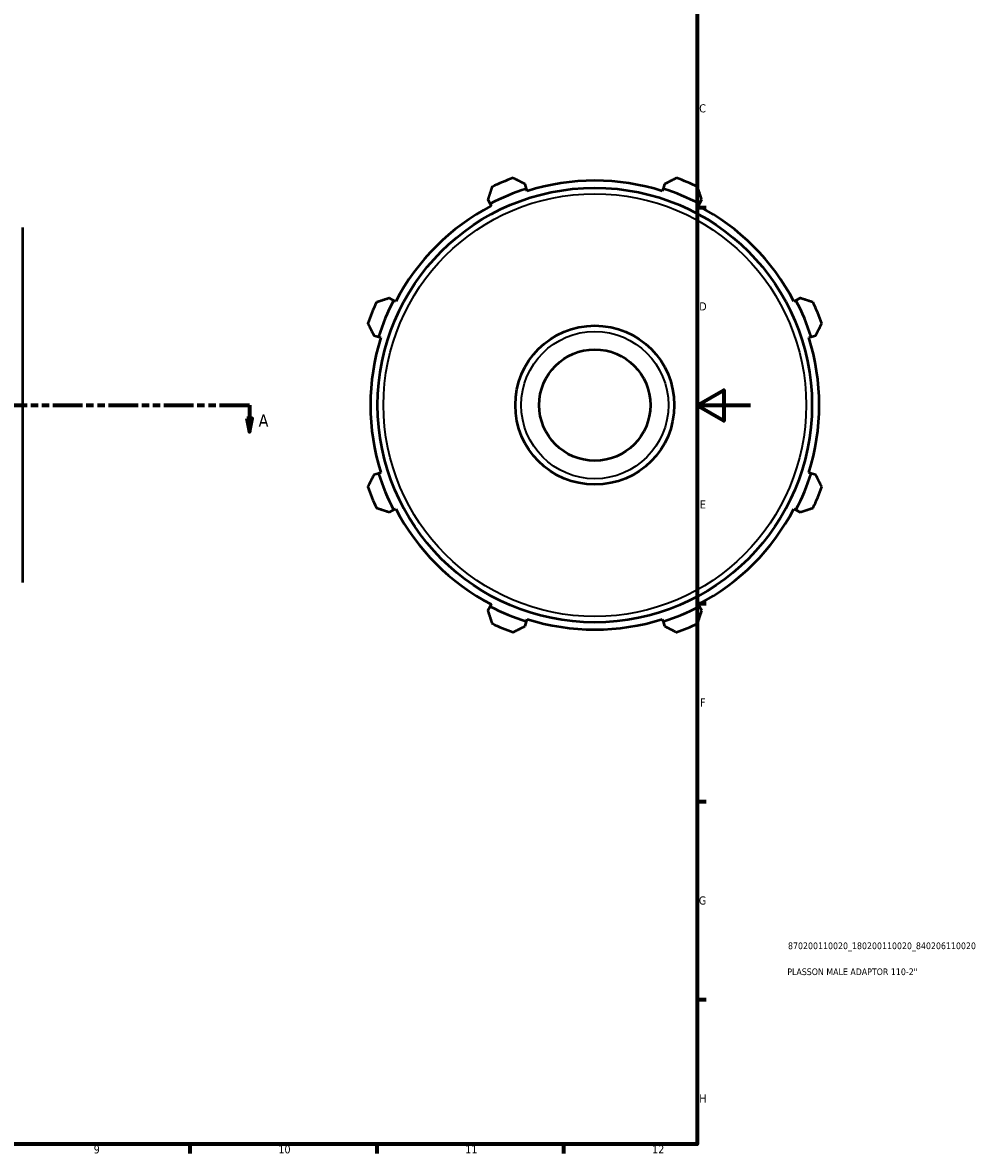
# Model space of a CAD drawing. Header units: millimetres. Extents: x -9 to 946, y -61 to 942.
# Tile 3 of 6: x 568 to 927, y 17 to 441. Entities that reach past the tile are written whole.
import ezdxf

# ---------------------------------------------------------------- set-up
doc = ezdxf.new("R2010")
doc.units = ezdxf.units.MM
doc.linetypes.add('DOUBLE_DASH_CHAIN', pattern=[1.2403, 0.6614, -0.0827, 0.1654, -0.0827, 0.1654, -0.0827])
for name, color, linetype, lineweight in [('Border (ANSI)', 7, 'Continuous', 70), ('Section Line (ANSI)', 7, 'DOUBLE_DASH_CHAIN', 70), ('Title (ISO)', 7, 'Continuous', 50), ('Visible (ANSI)', 7, 'Continuous', 50), ('Visible Narrow (ANSI)', 7, 'Continuous', 35)]:
    doc.layers.add(name, color=color, linetype=linetype, lineweight=lineweight)
doc.styles.add('Label Text (ANSI)', font='tahoma.ttf')
doc.styles.add('Note Text (ANSI)', font='tahoma.ttf')
doc.styles.add('Note Text (ISO)', font='tahoma.ttf')

# ---------------------------------------------------------------- blocks, each defined once
blk = doc.blocks.new('Borders Default Border')
at = {"layer": 'Border (ANSI)'}
for p, q in [((821, 371.25), (824.45, 371.25)), ((821, 222.75), (824.45, 222.75)), ((821, 148.5), (824.45, 148.5)), ((821, 74.25), (824.45, 74.25)), ((630.75, 20), (630.75, 16.55)), ((700.83, 20), (700.83, 16.55)), ((770.92, 20), (770.92, 16.55))]:
    blk.add_line(p, q, dxfattribs=at)
at = {"layer": 'Border (ANSI)', "flags": 128}
for points in [[(20, 20), (20, 574), (821, 574), (821, 20), (20, 20)], [(841, 297), (821, 297), (831, 302.77), (831, 291.23), (821, 297)]]:
    blk.add_lwpolyline(points, dxfattribs=at)
at = {"layer": 'Border (ANSI)', "attachment_point": 7, "style": 'Note Text (ANSI)'}
for s, insert, char_height in [('C', (821.8, 406.8), 3.05), ('D', (821.81, 332.6), 3.05), ('E', (822.05, 258.35), 3.05), ('F', (822.14, 184.1), 3.05), ('G', (821.66, 109.79), 3.05), ('H', (821.81, 35.6), 3.05), ('9', (594.7, 16.49), 3.05), ('10', (663.96, 16.49), 3.048), ('11', (734.04, 16.55), 3.048), ('12', (804.13, 16.55), 3.048)]:
    blk.add_mtext(s, dxfattribs=dict(at, insert=insert, char_height=char_height))
blk = doc.blocks.new('Title Blocks ISO')
at = {"layer": 'Title (ISO)', "color": 232, "true_color": 0xca0064, "style": 'Note Text (ISO)'}
for tag, p in [('PART_NUMBER_001', (34.1, 73.13)), ('DESCRIPTION_001', (33.84, 63.4))]:
    blk.add_attdef(tag, p, '', height=2.5, dxfattribs=at)
blk = doc.blocks.new('2dTransSection0')
at = {"layer": 'Section Line (ANSI)', "linetype": 'DOUBLE_DASH_CHAIN', "ltscale": 16.783997}
blk.add_line((204.7, 297.11), (653.07, 297.11), dxfattribs=at)
at = {"layer": 'Section Line (ANSI)', "linetype": 'Continuous'}
for p, q in [((204.7, 297.11), (215.91, 297.11)), ((204.7, 297.11), (204.7, 292.11)), ((641.86, 297.11), (653.07, 297.11)), ((653.07, 297.11), (653.07, 292.11)), ((203.7, 292.11), (204.7, 287.11)), ((205.7, 292.11), (203.7, 292.11)), ((204.7, 292.11), (204.7, 287.11)), ((204.7, 287.11), (205.7, 292.11)), ((652.07, 292.11), (653.07, 287.11)), ((654.07, 292.11), (652.07, 292.11)), ((653.07, 292.11), (653.07, 287.11)), ((653.07, 287.11), (654.07, 292.11))]:
    blk.add_line(p, q, dxfattribs=at)
at = {"layer": 'Section Line (ANSI)', "linetype": 'Continuous', "flags": 128}
for points in [[(203.7, 292.11), (204.7, 287.11), (205.7, 292.11), (203.7, 292.11)], [(652.07, 292.11), (653.07, 287.11), (654.07, 292.11), (652.07, 292.11)]]:
    blk.add_lwpolyline(points, dxfattribs=at)
at = {"layer": 'Section Line (ANSI)'}
for points in [[(203.7, 292.11), (204.7, 287.11), (205.7, 292.11), (203.7, 292.11)], [(652.07, 292.11), (653.07, 287.11), (654.07, 292.11), (652.07, 292.11)]]:
    blk.add_solid(points, dxfattribs=at)
at = {"layer": 'Section Line (ANSI)', "char_height": 4.57, "attachment_point": 7, "style": 'Label Text (ANSI)'}
for insert in [(197.33, 289.04), (656.54, 289.04)]:
    blk.add_mtext('A', dxfattribs=dict(at, insert=insert))

msp = doc.modelspace()

# ---------------------------------------------------------------- linework, layer by layer
at = {"layer": 'Visible (ANSI)'}
for p, q in [((757.063, 378.241), (756.519, 379.967)), ((757.336, 377.378), (757.063, 378.241)), ((808.226, 378.241), (807.953, 377.378)), ((808.77, 379.967), (808.226, 378.241)), ((742.528, 374.172), (743.364, 372.566)), ((821.925, 372.566), (822.761, 374.172)), ((743.364, 372.566), (743.781, 371.763)), ((821.508, 371.763), (821.925, 372.566)), ((568.031, 363.656), (568.031, 230.56)), ((707.187, 336.389), (705.581, 337.225)), ((707.989, 335.971), (707.187, 336.389)), ((858.103, 336.389), (857.3, 335.971)), ((859.708, 337.225), (858.103, 336.389)), ((699.786, 323.233), (701.512, 322.689)), ((701.512, 322.689), (702.375, 322.417)), ((862.914, 322.417), (863.777, 322.689)), ((863.777, 322.689), (865.503, 323.233)), ((701.512, 271.527), (699.786, 270.983)), ((702.375, 271.799), (701.512, 271.527)), ((863.777, 271.527), (862.914, 271.799)), ((865.503, 270.983), (863.777, 271.527)), ((705.581, 256.991), (707.187, 257.827)), ((707.187, 257.827), (707.989, 258.245)), ((857.3, 258.245), (858.103, 257.827)), ((858.103, 257.827), (859.708, 256.991)), ((743.364, 221.65), (742.528, 220.045)), ((743.781, 222.453), (743.364, 221.65)), ((821.925, 221.65), (821.508, 222.453)), ((822.761, 220.045), (821.925, 221.65)), ((757.063, 215.975), (757.336, 216.839)), ((807.953, 216.839), (808.226, 215.975)), ((756.519, 214.249), (757.063, 215.975)), ((808.226, 215.975), (808.77, 214.249))]:
    msp.add_line(p, q, dxfattribs=at)
for radius in [81.45, 29.807, 20.865]:
    msp.add_circle((782.645, 297.108), radius, dxfattribs=at)
for radius, start, end in [(90.5, 109.79198, 115.20802), (90.5, 64.79198, 70.20802), (85.07, 107.5, 117.5), (84.165, 72.5, 107.5), (85.07, 62.5, 72.5), (84.165, 117.5, 152.5), (84.165, 27.5, 62.5), (90.5, 154.79198, 160.20802), (85.07, 152.5, 162.5), (85.07, 17.5, 27.5), (90.5, 19.79198, 25.20802), (84.165, 162.5, 197.5), (84.165, 342.5, 17.5), (85.07, 197.5, 207.5), (85.07, 332.5, 342.5), (90.5, 199.79198, 205.20802), (90.5, 334.79198, 340.20802), (84.165, 207.5, 242.5), (84.165, 297.5, 332.5), (85.07, 242.5, 252.5), (85.07, 287.5, 297.5), (84.165, 252.5, 287.5), (90.5, 244.79198, 250.20802), (90.5, 289.79198, 295.20802)]:
    msp.add_arc((782.645, 297.108), radius, start, end, dxfattribs=at)
for points, weights in [([(756.519, 379.967), (754.306, 381.091), (752.001, 382.262)], [1.00484442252, 1.00921165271, 1.01277043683]), ([(813.288, 382.262), (810.983, 381.091), (808.77, 379.967)], [1.01277043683, 1.00921165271, 1.00484442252]), ([(744.1, 378.99), (743.298, 376.531), (742.528, 374.172)], [1.01277043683, 1.00921165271, 1.00484442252]), ([(822.761, 374.172), (821.991, 376.531), (821.189, 378.99)], [1.00484442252, 1.00921165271, 1.01277043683]), ([(705.581, 337.225), (703.221, 336.455), (700.763, 335.653)], [1.00484442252, 1.00921165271, 1.01277043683]), ([(864.526, 335.653), (862.068, 336.455), (859.708, 337.225)], [1.01277043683, 1.00921165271, 1.00484442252]), ([(697.491, 327.752), (698.661, 325.447), (699.786, 323.233)], [1.01277043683, 1.00921165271, 1.00484442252]), ([(865.503, 323.233), (866.628, 325.447), (867.799, 327.752)], [1.00484442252, 1.00921165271, 1.01277043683]), ([(699.786, 270.983), (698.661, 268.77), (697.491, 266.464)], [1.00484442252, 1.00921165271, 1.01277043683]), ([(867.799, 266.464), (866.628, 268.77), (865.503, 270.983)], [1.01277043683, 1.00921165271, 1.00484442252]), ([(700.763, 258.564), (703.221, 257.761), (705.581, 256.991)], [1.01277043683, 1.00921165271, 1.00484442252]), ([(859.708, 256.991), (862.068, 257.761), (864.526, 258.564)], [1.00484442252, 1.00921165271, 1.01277043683]), ([(742.528, 220.045), (743.298, 217.685), (744.1, 215.227)], [1.00484442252, 1.00921165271, 1.01277043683]), ([(821.189, 215.227), (821.991, 217.685), (822.761, 220.045)], [1.01277043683, 1.00921165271, 1.00484442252]), ([(752.001, 211.954), (754.306, 213.125), (756.519, 214.249)], [1.01277043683, 1.00921165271, 1.00484442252]), ([(808.77, 214.249), (810.983, 213.125), (813.288, 211.954)], [1.00484442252, 1.00921165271, 1.01277043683])]:
    msp.add_rational_spline(points, weights, degree=2, dxfattribs=at)
at = {"layer": 'Visible Narrow (ANSI)'}
for radius in [79.25, 27.607]:
    msp.add_circle((782.645, 297.108), radius, dxfattribs=at)

# ---------------------------------------------------------------- block references
msp.add_blockref('Borders Default Border', (0, 0))
msp.add_blockref('Title Blocks ISO', (821, 20)).add_auto_attribs({'PART_NUMBER_001': '870200110020_180200110020_840206110020', 'DESCRIPTION_001': 'PLASSON MALE ADAPTOR 110-2"'})
at = {"layer": 'Section Line (ANSI)'}
msp.add_blockref('2dTransSection0', (0, 0), dxfattribs=at)

doc.saveas('drawing.dxf')
